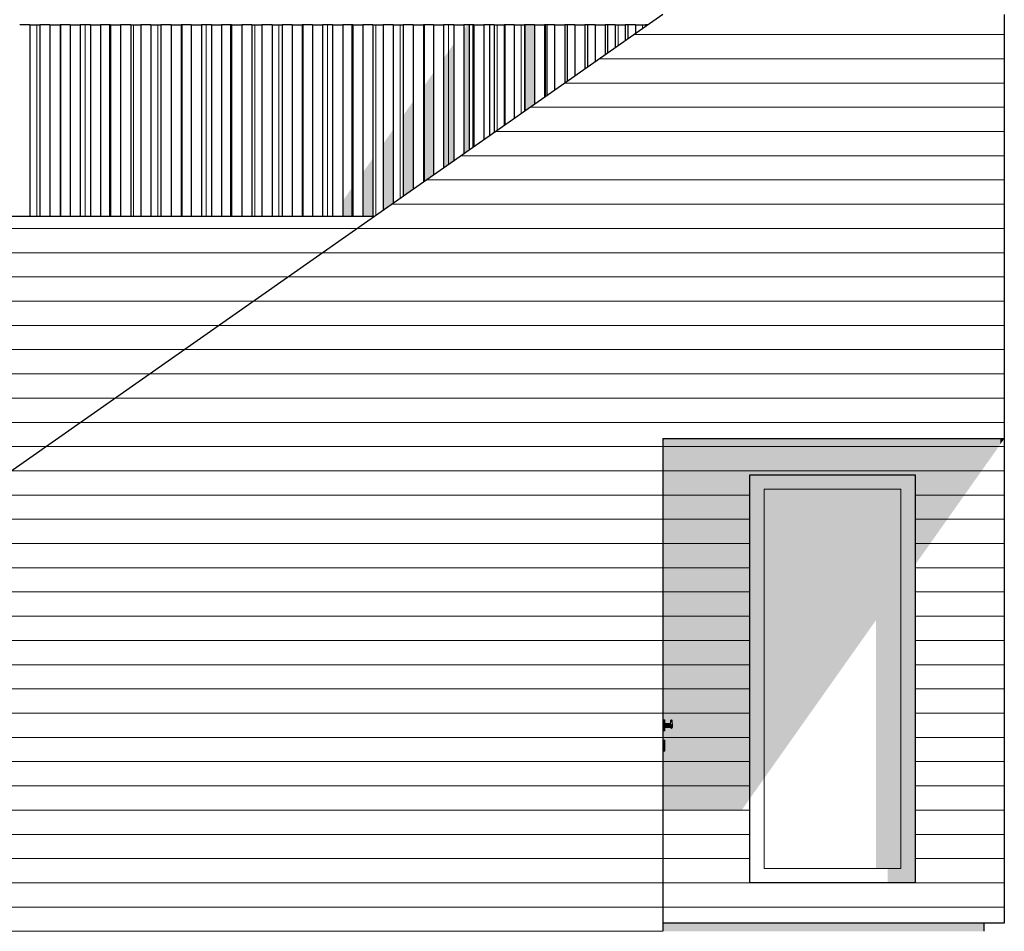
# Model space of a CAD drawing. Header units: millimetres. Extents: x 136614 to 187988, y 72497 to 86342.
# Tile 11 of 12: x 178402 to 183280, y 77660 to 82175. Entities that reach past the tile are written whole.
import ezdxf

# ---------------------------------------------------------------- set-up
doc = ezdxf.new("R2010")
doc.units = ezdxf.units.MM
doc.header["$LTSCALE"] = 0.5
doc.header["$MEASUREMENT"] = 0
doc.linetypes.add('PLINE', pattern=[0])
for name, color, linetype in [('23-- Yttervegger(Nye konstruksjoner)', 7, 'Continuous'), ('231- Bærende yttervegger(Nye konstruksjoner)', 7, 'Continuous'), ('244- Vinduer_ dører_ foldevegger(Nye konstruksjoner)', 7, 'Continuous'), ('252- Gulv på grunn_ bunnplate(Nye konstruksjoner)', 7, 'Continuous')]:
    doc.layers.add(name, color=color, linetype=linetype)
doc.layers.add('234- Vinduer_ dører_ porter(Nye konstruksjoner)', color=7, linetype='Continuous', lineweight=0)
doc.layers.add('235- Utvendig kledning og overflate(Nye konstruksjoner)', color=7, linetype='Continuous', lineweight=0)

# ---------------------------------------------------------------- blocks, each defined once
blk = doc.blocks.new('*X19')
at = {"layer": '235- Utvendig kledning og overflate(Nye konstruksjoner)', "linetype": 'PLINE'}
for p, q in [((178606.3, 82150), (178606.3, 81200)), ((178606.3, 81200), (178606.3, 82150))]:
    blk.add_line(p, q, dxfattribs=at)
blk = doc.blocks.new('*X20')
at = {"layer": '235- Utvendig kledning og overflate(Nye konstruksjoner)', "linetype": 'PLINE'}
for p, q in [((178726.3, 82150), (178726.3, 81200)), ((178726.3, 81200), (178726.3, 82150))]:
    blk.add_line(p, q, dxfattribs=at)
blk = doc.blocks.new('*X21')
at = {"layer": '235- Utvendig kledning og overflate(Nye konstruksjoner)', "linetype": 'PLINE'}
for p, q in [((178846.3, 82150), (178846.3, 81200)), ((178846.3, 81200), (178846.3, 82150))]:
    blk.add_line(p, q, dxfattribs=at)
blk = doc.blocks.new('*X25')
at = {"layer": '235- Utvendig kledning og overflate(Nye konstruksjoner)', "linetype": 'PLINE'}
for p, q in [((179206.4, 82150), (179206.4, 81200)), ((179206.4, 81200), (179206.4, 82150))]:
    blk.add_line(p, q, dxfattribs=at)
blk = doc.blocks.new('*X26')
at = {"layer": '235- Utvendig kledning og overflate(Nye konstruksjoner)', "linetype": 'PLINE'}
for p, q in [((179326.5, 82150), (179326.5, 81200)), ((179326.5, 81200), (179326.5, 82150))]:
    blk.add_line(p, q, dxfattribs=at)
blk = doc.blocks.new('*X27')
at = {"layer": '235- Utvendig kledning og overflate(Nye konstruksjoner)', "linetype": 'PLINE'}
for p, q in [((179446.5, 82150), (179446.5, 81200)), ((179446.5, 81200), (179446.5, 82150))]:
    blk.add_line(p, q, dxfattribs=at)
blk = doc.blocks.new('*X31')
at = {"layer": '235- Utvendig kledning og overflate(Nye konstruksjoner)', "linetype": 'PLINE'}
for p, q in [((179806.6, 82150), (179806.6, 81200)), ((179806.6, 81200), (179806.6, 82150))]:
    blk.add_line(p, q, dxfattribs=at)
blk = doc.blocks.new('*X32')
at = {"layer": '235- Utvendig kledning og overflate(Nye konstruksjoner)', "linetype": 'PLINE'}
for p, q in [((179926.6, 82150), (179926.6, 81200)), ((179926.6, 81200), (179926.6, 82150))]:
    blk.add_line(p, q, dxfattribs=at)
blk = doc.blocks.new('*X33')
at = {"layer": '235- Utvendig kledning og overflate(Nye konstruksjoner)', "linetype": 'PLINE'}
for p, q in [((180046.6, 82150), (180046.6, 81200)), ((180046.6, 81200), (180046.6, 82150))]:
    blk.add_line(p, q, dxfattribs=at)
blk = doc.blocks.new('*X37')
at = {"layer": '235- Utvendig kledning og overflate(Nye konstruksjoner)', "linetype": 'PLINE'}
for p, q in [((180406.7, 82150), (180406.7, 81373.1)), ((180406.7, 81373.1), (180406.7, 82150))]:
    blk.add_line(p, q, dxfattribs=at)
blk = doc.blocks.new('*X38')
at = {"layer": '235- Utvendig kledning og overflate(Nye konstruksjoner)', "linetype": 'PLINE'}
for p, q in [((180526.8, 82150), (180526.8, 81457.2)), ((180526.8, 81457.2), (180526.8, 82150))]:
    blk.add_line(p, q, dxfattribs=at)
blk = doc.blocks.new('*X74')
at = {"layer": '235- Utvendig kledning og overflate(Nye konstruksjoner)', "linetype": 'PLINE'}
for p, q in [((183260.7, 80060.7), (183279.7, 80060.7)), ((183279.7, 80060.7), (183260.7, 80060.7)), ((183260.7, 79940.7), (183279.7, 79940.7)), ((183279.7, 79940.7), (183260.7, 79940.7)), ((183260.7, 79820.7), (183279.7, 79820.7)), ((183279.7, 79820.7), (183260.7, 79820.7)), ((183260.7, 79700.6), (183279.7, 79700.6)), ((183279.7, 79700.6), (183260.7, 79700.6)), ((183260.7, 79580.6), (183279.7, 79580.6)), ((183279.7, 79580.6), (183260.7, 79580.6)), ((183260.7, 79460.6), (183279.7, 79460.6)), ((183279.7, 79460.6), (183260.7, 79460.6)), ((183260.7, 79340.6), (183279.7, 79340.6)), ((183279.7, 79340.6), (183260.7, 79340.6)), ((183260.7, 79220.5), (183279.7, 79220.5)), ((183279.7, 79220.5), (183260.7, 79220.5)), ((183260.7, 79100.5), (183279.7, 79100.5)), ((183279.7, 79100.5), (183260.7, 79100.5)), ((183260.7, 78980.5), (183279.7, 78980.5)), ((183279.7, 78980.5), (183260.7, 78980.5)), ((183260.7, 78860.4), (183279.7, 78860.4)), ((183279.7, 78860.4), (183260.7, 78860.4)), ((183260.7, 78740.4), (183279.7, 78740.4)), ((183279.7, 78740.4), (183260.7, 78740.4)), ((183260.7, 78620.4), (183279.7, 78620.4)), ((183279.7, 78620.4), (183260.7, 78620.4)), ((183260.7, 78500.3), (183279.7, 78500.3)), ((183279.7, 78500.3), (183260.7, 78500.3)), ((183260.7, 78380.3), (183279.7, 78380.3)), ((183279.7, 78380.3), (183260.7, 78380.3)), ((183260.7, 78260.3), (183279.7, 78260.3)), ((183279.7, 78260.3), (183260.7, 78260.3)), ((183260.7, 78140.2), (183279.7, 78140.2)), ((183279.7, 78140.2), (183260.7, 78140.2)), ((183260.7, 78020.2), (183279.7, 78020.2)), ((183279.7, 78020.2), (183260.7, 78020.2)), ((183260.7, 77900.2), (183279.7, 77900.2)), ((183279.7, 77900.2), (183260.7, 77900.2)), ((183260.7, 77780.1), (183279.7, 77780.1)), ((183279.7, 77780.1), (183260.7, 77780.1))]:
    blk.add_line(p, q, dxfattribs=at)
blk = doc.blocks.new('*X79')
at = {"layer": '235- Utvendig kledning og overflate(Nye konstruksjoner)', "linetype": 'PLINE'}
for p, q in [((175997.3, 81141), (179997.3, 81141)), ((180000, 81141), (176000, 81141)), ((179997.3, 81141), (180075.3, 81141)), ((180075.3, 81141), (180000, 81141)), ((175997.3, 81021), (179903.9, 81021)), ((179903.9, 81021), (176000, 81021)), ((175997.3, 80901), (179732.4, 80901)), ((179732.4, 80901), (176000, 80901)), ((175997.3, 80780.9), (179561, 80780.9)), ((179561, 80780.9), (176000, 80780.9)), ((175997.3, 80660.9), (179389.6, 80660.9)), ((179389.6, 80660.9), (176000, 80660.9)), ((175997.3, 80540.9), (179218.2, 80540.9)), ((179218.2, 80540.9), (176000, 80540.9)), ((175997.3, 80420.8), (179046.8, 80420.8)), ((179046.8, 80420.8), (176000, 80420.8)), ((175997.3, 80300.8), (178875.3, 80300.8)), ((178875.3, 80300.8), (176000, 80300.8)), ((175997.3, 80180.8), (178703.9, 80180.8)), ((178703.9, 80180.8), (176000, 80180.8)), ((175997.3, 80060.7), (178532.5, 80060.7)), ((178532.5, 80060.7), (176000, 80060.7))]:
    blk.add_line(p, q, dxfattribs=at)
blk = doc.blocks.new('*X80')
at = {"layer": '235- Utvendig kledning og overflate(Nye konstruksjoner)', "linetype": 'PLINE'}
for p, q in [((181587.7, 80060.7), (183260.7, 80060.7)), ((183260.7, 80060.7), (181587.7, 80060.7)), ((181587.7, 79940.7), (183260.7, 79940.7)), ((183260.7, 79940.7), (181587.7, 79940.7)), ((181587.7, 79820.7), (182018.7, 79820.7)), ((182018.7, 79820.7), (181587.7, 79820.7)), ((182838.7, 79820.7), (183260.7, 79820.7)), ((183260.7, 79820.7), (182838.7, 79820.7)), ((181587.7, 79700.6), (182018.7, 79700.6)), ((182018.7, 79700.6), (181587.7, 79700.6)), ((182838.7, 79700.6), (183260.7, 79700.6)), ((183260.7, 79700.6), (182838.7, 79700.6)), ((181587.7, 79580.6), (182018.7, 79580.6)), ((182018.7, 79580.6), (181587.7, 79580.6)), ((182838.7, 79580.6), (183260.7, 79580.6)), ((183260.7, 79580.6), (182838.7, 79580.6)), ((181587.7, 79460.6), (182018.7, 79460.6)), ((182018.7, 79460.6), (181587.7, 79460.6)), ((182838.7, 79460.6), (183260.7, 79460.6)), ((183260.7, 79460.6), (182838.7, 79460.6)), ((181587.7, 79340.6), (182018.7, 79340.6)), ((182018.7, 79340.6), (181587.7, 79340.6)), ((182838.7, 79340.6), (183260.7, 79340.6)), ((183260.7, 79340.6), (182838.7, 79340.6)), ((181587.7, 79220.5), (182018.7, 79220.5)), ((182018.7, 79220.5), (181587.7, 79220.5)), ((182838.7, 79220.5), (183260.7, 79220.5)), ((183260.7, 79220.5), (182838.7, 79220.5)), ((181587.7, 79100.5), (182018.7, 79100.5)), ((182018.7, 79100.5), (181587.7, 79100.5)), ((182838.7, 79100.5), (183260.7, 79100.5)), ((183260.7, 79100.5), (182838.7, 79100.5)), ((181587.7, 78980.5), (182018.7, 78980.5)), ((182018.7, 78980.5), (181587.7, 78980.5)), ((182838.7, 78980.5), (183260.7, 78980.5)), ((183260.7, 78980.5), (182838.7, 78980.5)), ((181587.7, 78860.4), (182018.7, 78860.4)), ((182018.7, 78860.4), (181587.7, 78860.4)), ((182838.7, 78860.4), (183260.7, 78860.4)), ((183260.7, 78860.4), (182838.7, 78860.4)), ((181587.7, 78740.4), (182018.7, 78740.4)), ((182018.7, 78740.4), (181587.7, 78740.4)), ((182838.7, 78740.4), (183260.7, 78740.4)), ((183260.7, 78740.4), (182838.7, 78740.4)), ((181587.7, 78620.4), (182018.7, 78620.4)), ((182018.7, 78620.4), (181587.7, 78620.4)), ((182838.7, 78620.4), (183260.7, 78620.4)), ((183260.7, 78620.4), (182838.7, 78620.4)), ((181587.7, 78500.3), (182018.7, 78500.3)), ((182018.7, 78500.3), (181587.7, 78500.3)), ((182838.7, 78500.3), (183260.7, 78500.3)), ((183260.7, 78500.3), (182838.7, 78500.3)), ((181587.7, 78380.3), (182018.7, 78380.3)), ((182018.7, 78380.3), (181587.7, 78380.3)), ((182838.7, 78380.3), (183260.7, 78380.3)), ((183260.7, 78380.3), (182838.7, 78380.3)), ((181587.7, 78260.3), (182018.7, 78260.3)), ((182018.7, 78260.3), (181587.7, 78260.3)), ((182838.7, 78260.3), (183260.7, 78260.3)), ((183260.7, 78260.3), (182838.7, 78260.3)), ((181587.7, 78140.2), (182018.7, 78140.2)), ((182018.7, 78140.2), (181587.7, 78140.2)), ((182838.7, 78140.2), (183260.7, 78140.2)), ((183260.7, 78140.2), (182838.7, 78140.2)), ((181587.7, 78020.2), (182018.7, 78020.2)), ((182018.7, 78020.2), (181587.7, 78020.2)), ((182838.7, 78020.2), (183260.7, 78020.2)), ((183260.7, 78020.2), (182838.7, 78020.2)), ((181587.7, 77900.2), (182018.7, 77900.2)), ((182018.7, 77900.2), (181587.7, 77900.2)), ((182838.7, 77900.2), (183260.7, 77900.2)), ((183260.7, 77900.2), (182838.7, 77900.2)), ((181587.7, 77780.1), (183260.7, 77780.1)), ((183260.7, 77780.1), (181587.7, 77780.1))]:
    blk.add_line(p, q, dxfattribs=at)
blk = doc.blocks.new('*X119')
at = {"layer": '235- Utvendig kledning og overflate(Nye konstruksjoner)', "linetype": 'PLINE'}
for p, q in [((179086.4, 82150), (179086.4, 81200)), ((179086.4, 81200), (179086.4, 82150))]:
    blk.add_line(p, q, dxfattribs=at)
blk = doc.blocks.new('*X120')
at = {"layer": '235- Utvendig kledning og overflate(Nye konstruksjoner)', "linetype": 'PLINE'}
for p, q in [((178966.4, 82150), (178966.4, 81200)), ((178966.4, 81200), (178966.4, 82150))]:
    blk.add_line(p, q, dxfattribs=at)
blk = doc.blocks.new('*X125')
at = {"layer": '235- Utvendig kledning og overflate(Nye konstruksjoner)', "linetype": 'PLINE'}
for p, q in [((178486.2, 82150), (178486.2, 81200)), ((178486.2, 81200), (178486.2, 82150))]:
    blk.add_line(p, q, dxfattribs=at)
blk = doc.blocks.new('*X127')
at = {"layer": '235- Utvendig kledning og overflate(Nye konstruksjoner)', "linetype": 'PLINE'}
for p, q in [((179686.5, 82150), (179686.5, 81200)), ((179686.5, 81200), (179686.5, 82150))]:
    blk.add_line(p, q, dxfattribs=at)
blk = doc.blocks.new('*X128')
at = {"layer": '235- Utvendig kledning og overflate(Nye konstruksjoner)', "linetype": 'PLINE'}
for p, q in [((179566.5, 82150), (179566.5, 81200)), ((179566.5, 81200), (179566.5, 82150))]:
    blk.add_line(p, q, dxfattribs=at)
blk = doc.blocks.new('*X133')
at = {"layer": '235- Utvendig kledning og overflate(Nye konstruksjoner)', "linetype": 'PLINE'}
for p, q in [((180286.7, 82150), (180286.7, 81289.1)), ((180286.7, 81289.1), (180286.7, 82150))]:
    blk.add_line(p, q, dxfattribs=at)
blk = doc.blocks.new('*X134')
at = {"layer": '235- Utvendig kledning og overflate(Nye konstruksjoner)', "linetype": 'PLINE'}
for p, q in [((180166.7, 82150), (180166.7, 81205)), ((180166.7, 81205), (180166.7, 82150))]:
    blk.add_line(p, q, dxfattribs=at)
blk = doc.blocks.new('*X138')
at = {"layer": '235- Utvendig kledning og overflate(Nye konstruksjoner)', "linetype": 'PLINE'}
for p, q in [((180646.8, 82150), (180646.8, 81541.2)), ((180646.8, 81541.2), (180646.8, 82150))]:
    blk.add_line(p, q, dxfattribs=at)
blk = doc.blocks.new('*X141')
at = {"layer": '235- Utvendig kledning og overflate(Nye konstruksjoner)', "linetype": 'PLINE'}
for p, q in [((183279.7, 82101.3), (181587.7, 82101.3)), ((181587.7, 82101.3), (183279.7, 82101.3)), ((183279.7, 81981.2), (181587.7, 81981.2)), ((181587.7, 81981.2), (183279.7, 81981.2)), ((183279.7, 81861.2), (181587.7, 81861.2)), ((181587.7, 81861.2), (183279.7, 81861.2)), ((183279.7, 81741.2), (181587.7, 81741.2)), ((181587.7, 81741.2), (183279.7, 81741.2)), ((183279.7, 81621.1), (181587.7, 81621.1)), ((181587.7, 81621.1), (183279.7, 81621.1)), ((183279.7, 81501.1), (181587.7, 81501.1)), ((181587.7, 81501.1), (183279.7, 81501.1)), ((183279.7, 81381.1), (181587.7, 81381.1)), ((181587.7, 81381.1), (183279.7, 81381.1)), ((183279.7, 81261.1), (181587.7, 81261.1)), ((181587.7, 81261.1), (183279.7, 81261.1)), ((183279.7, 81141), (181587.7, 81141)), ((181587.7, 81141), (183279.7, 81141)), ((183279.7, 81021), (181587.7, 81021)), ((181587.7, 81021), (183279.7, 81021)), ((183279.7, 80901), (181587.7, 80901)), ((181587.7, 80901), (183279.7, 80901)), ((183279.7, 80780.9), (181587.7, 80780.9)), ((181587.7, 80780.9), (183279.7, 80780.9)), ((183279.7, 80660.9), (181587.7, 80660.9)), ((181587.7, 80660.9), (183279.7, 80660.9)), ((183279.7, 80540.9), (181587.7, 80540.9)), ((181587.7, 80540.9), (183279.7, 80540.9)), ((183279.7, 80420.8), (181587.7, 80420.8)), ((181587.7, 80420.8), (183279.7, 80420.8)), ((183279.7, 80300.8), (181587.7, 80300.8)), ((181587.7, 80300.8), (183279.7, 80300.8)), ((183279.7, 80180.8), (181587.7, 80180.8)), ((181587.7, 80180.8), (183279.7, 80180.8))]:
    blk.add_line(p, q, dxfattribs=at)
blk = doc.blocks.new('*X142')
at = {"layer": '235- Utvendig kledning og overflate(Nye konstruksjoner)', "linetype": 'PLINE'}
for p, q in [((181587.7, 81141), (180075.3, 81141)), ((180075.3, 81141), (181587.7, 81141)), ((180002.7, 81021), (179903.9, 81021)), ((179903.9, 81021), (180000, 81021)), ((180000, 81021), (181587.7, 81021)), ((181587.7, 81021), (180002.7, 81021)), ((180002.7, 80901), (179732.4, 80901)), ((179732.4, 80901), (180000, 80901)), ((180000, 80901), (181587.7, 80901)), ((181587.7, 80901), (180002.7, 80901)), ((180002.7, 80780.9), (179561, 80780.9)), ((179561, 80780.9), (180000, 80780.9)), ((180000, 80780.9), (181587.7, 80780.9)), ((181587.7, 80780.9), (180002.7, 80780.9)), ((180002.7, 80660.9), (179389.6, 80660.9)), ((179389.6, 80660.9), (180000, 80660.9)), ((180000, 80660.9), (181587.7, 80660.9)), ((181587.7, 80660.9), (180002.7, 80660.9)), ((180002.7, 80540.9), (179218.2, 80540.9)), ((179218.2, 80540.9), (180000, 80540.9)), ((180000, 80540.9), (181587.7, 80540.9)), ((181587.7, 80540.9), (180002.7, 80540.9)), ((180002.7, 80420.8), (179046.8, 80420.8)), ((179046.8, 80420.8), (180000, 80420.8)), ((180000, 80420.8), (181587.7, 80420.8)), ((181587.7, 80420.8), (180002.7, 80420.8)), ((180002.7, 80300.8), (178875.3, 80300.8)), ((178875.3, 80300.8), (180000, 80300.8)), ((180000, 80300.8), (181587.7, 80300.8)), ((181587.7, 80300.8), (180002.7, 80300.8)), ((180002.7, 80180.8), (178703.9, 80180.8)), ((178703.9, 80180.8), (180000, 80180.8)), ((180000, 80180.8), (181587.7, 80180.8)), ((181587.7, 80180.8), (180002.7, 80180.8)), ((180002.7, 80060.7), (178532.5, 80060.7)), ((178532.5, 80060.7), (180000, 80060.7)), ((180000, 80060.7), (181587.7, 80060.7)), ((181587.7, 80060.7), (180002.7, 80060.7)), ((180002.7, 79940.7), (178361.1, 79940.7)), ((178361.1, 79940.7), (180000, 79940.7)), ((180000, 79940.7), (181587.7, 79940.7)), ((181587.7, 79940.7), (180002.7, 79940.7)), ((180002.7, 79820.7), (178189.6, 79820.7)), ((178189.6, 79820.7), (180000, 79820.7)), ((180000, 79820.7), (181587.7, 79820.7)), ((181587.7, 79820.7), (180002.7, 79820.7)), ((180002.7, 79700.6), (178018.2, 79700.6)), ((178018.2, 79700.6), (180000, 79700.6)), ((180000, 79700.6), (181587.7, 79700.6)), ((181587.7, 79700.6), (180002.7, 79700.6)), ((180002.7, 79580.6), (177846.8, 79580.6)), ((177846.8, 79580.6), (180000, 79580.6)), ((180000, 79580.6), (181587.7, 79580.6)), ((181587.7, 79580.6), (180002.7, 79580.6)), ((180002.7, 79460.6), (177675.4, 79460.6)), ((177675.4, 79460.6), (180000, 79460.6)), ((180000, 79460.6), (181587.7, 79460.6)), ((181587.7, 79460.6), (180002.7, 79460.6)), ((180002.7, 79340.6), (177504, 79340.6)), ((177504, 79340.6), (180000, 79340.6)), ((180000, 79340.6), (181587.7, 79340.6)), ((181587.7, 79340.6), (180002.7, 79340.6)), ((180002.7, 79220.5), (177332.5, 79220.5)), ((177332.5, 79220.5), (180000, 79220.5)), ((180000, 79220.5), (181587.7, 79220.5)), ((181587.7, 79220.5), (180002.7, 79220.5)), ((180002.7, 79100.5), (177161.1, 79100.5)), ((177161.1, 79100.5), (180000, 79100.5)), ((180000, 79100.5), (181587.7, 79100.5)), ((181587.7, 79100.5), (180002.7, 79100.5)), ((180002.7, 78980.5), (177027, 78980.5)), ((177027, 78980.5), (180000, 78980.5)), ((180000, 78980.5), (181587.7, 78980.5)), ((181587.7, 78980.5), (180002.7, 78980.5)), ((180002.7, 78860.4), (177027, 78860.4)), ((177027, 78860.4), (180000, 78860.4)), ((180000, 78860.4), (181587.7, 78860.4)), ((181587.7, 78860.4), (180002.7, 78860.4)), ((180002.7, 78740.4), (177027, 78740.4)), ((177027, 78740.4), (180000, 78740.4)), ((180000, 78740.4), (181587.7, 78740.4)), ((181587.7, 78740.4), (180002.7, 78740.4)), ((180002.7, 78620.4), (177027, 78620.4)), ((177027, 78620.4), (180000, 78620.4)), ((180000, 78620.4), (181587.7, 78620.4)), ((181587.7, 78620.4), (180002.7, 78620.4)), ((180002.7, 78500.3), (177027, 78500.3)), ((177027, 78500.3), (180000, 78500.3)), ((180000, 78500.3), (181587.7, 78500.3)), ((181587.7, 78500.3), (180002.7, 78500.3)), ((180002.7, 78380.3), (177027, 78380.3)), ((177027, 78380.3), (180000, 78380.3)), ((180000, 78380.3), (181587.7, 78380.3)), ((181587.7, 78380.3), (180002.7, 78380.3)), ((180002.7, 78260.3), (177027, 78260.3)), ((177027, 78260.3), (180000, 78260.3)), ((180000, 78260.3), (181587.7, 78260.3)), ((181587.7, 78260.3), (180002.7, 78260.3)), ((180002.7, 78140.2), (177027, 78140.2)), ((177027, 78140.2), (180000, 78140.2)), ((180000, 78140.2), (181587.7, 78140.2)), ((181587.7, 78140.2), (180002.7, 78140.2)), ((180002.7, 78020.2), (177027, 78020.2)), ((177027, 78020.2), (180000, 78020.2)), ((180000, 78020.2), (181587.7, 78020.2)), ((181587.7, 78020.2), (180002.7, 78020.2)), ((180002.7, 77900.2), (177027, 77900.2)), ((177027, 77900.2), (180000, 77900.2)), ((180000, 77900.2), (181587.7, 77900.2)), ((181587.7, 77900.2), (180002.7, 77900.2)), ((180002.7, 77780.1), (177027, 77780.1)), ((177027, 77780.1), (180000, 77780.1)), ((180000, 77780.1), (181587.7, 77780.1)), ((181587.7, 77780.1), (180002.7, 77780.1)), ((180002.7, 77660.1), (177027, 77660.1)), ((177027, 77660.1), (180000, 77660.1)), ((180000, 77660.1), (181587.7, 77660.1)), ((181587.7, 77660.1), (180002.7, 77660.1))]:
    blk.add_line(p, q, dxfattribs=at)
blk = doc.blocks.new('*X143')
at = {"layer": '235- Utvendig kledning og overflate(Nye konstruksjoner)', "linetype": 'PLINE'}
for p, q in [((181587.7, 82101.3), (181446.7, 82101.3)), ((181446.7, 82101.3), (181587.7, 82101.3)), ((181587.7, 81981.2), (181275.2, 81981.2)), ((181275.2, 81981.2), (181587.7, 81981.2)), ((181587.7, 81861.2), (181103.8, 81861.2)), ((181103.8, 81861.2), (181587.7, 81861.2)), ((181587.7, 81741.2), (180932.4, 81741.2)), ((180932.4, 81741.2), (181587.7, 81741.2)), ((181587.7, 81621.1), (180761, 81621.1)), ((180761, 81621.1), (181587.7, 81621.1)), ((181587.7, 81501.1), (180589.6, 81501.1)), ((180589.6, 81501.1), (181587.7, 81501.1)), ((181587.7, 81381.1), (180418.1, 81381.1)), ((180418.1, 81381.1), (181587.7, 81381.1)), ((181587.7, 81261.1), (180246.7, 81261.1)), ((180246.7, 81261.1), (181587.7, 81261.1))]:
    blk.add_line(p, q, dxfattribs=at)
blk = doc.blocks.new('*X147')
at = {"layer": '235- Utvendig kledning og overflate(Nye konstruksjoner)', "linetype": 'PLINE'}
for p, q in [((180886.9, 82150), (180886.9, 81709.3)), ((180886.9, 81709.3), (180886.9, 82150))]:
    blk.add_line(p, q, dxfattribs=at)
blk = doc.blocks.new('*X148')
at = {"layer": '235- Utvendig kledning og overflate(Nye konstruksjoner)', "linetype": 'PLINE'}
for p, q in [((180766.8, 82150), (180766.8, 81625.2)), ((180766.8, 81625.2), (180766.8, 82150))]:
    blk.add_line(p, q, dxfattribs=at)
blk = doc.blocks.new('*X151')
at = {"layer": '235- Utvendig kledning og overflate(Nye konstruksjoner)', "linetype": 'PLINE'}
for p, q in [((181487, 82150), (181487, 82129.5)), ((181487, 82129.5), (181487, 82150))]:
    blk.add_line(p, q, dxfattribs=at)
blk = doc.blocks.new('*X152')
at = {"layer": '235- Utvendig kledning og overflate(Nye konstruksjoner)', "linetype": 'PLINE'}
for p, q in [((181367, 82150), (181367, 82045.5)), ((181367, 82045.5), (181367, 82150))]:
    blk.add_line(p, q, dxfattribs=at)
blk = doc.blocks.new('*X154')
at = {"layer": '235- Utvendig kledning og overflate(Nye konstruksjoner)', "linetype": 'PLINE'}
for p, q in [((181006.9, 82150), (181006.9, 81793.3)), ((181006.9, 81793.3), (181006.9, 82150))]:
    blk.add_line(p, q, dxfattribs=at)

msp = doc.modelspace()

# ---------------------------------------------------------------- hatches: boundary and pattern name
at = {"layer": '23-- Yttervegger(Nye konstruksjoner)', "linetype": 'Continuous'}
for points in [[(180602, 81509.8), (180629.7, 81529.2), (180629.7, 82150), (180619.3, 82150), (180602, 82125.5)], [(180906.7, 82150), (180906.7, 81723.2), (180952, 81754.9), (180952, 82150)], [(180502, 81439.8), (180552, 81474.8), (180552, 82054.8), (180502, 81984.1)], [(180402, 81369.8), (180452, 81404.8), (180452, 81913.4), (180402, 81842.6)], [(180302, 81299.8), (180352, 81334.8), (180352, 81771.9), (180302, 81701.2)], [(180202, 81229.7), (180252, 81264.7), (180252, 81630.5), (180202, 81559.8)], [(180102, 81200), (180152, 81200), (180152, 81489.1), (180102, 81418.4)], [(180002, 81200), (180052, 81200), (180052, 81347.7), (180002, 81277)], [(179947.6, 81200), (179952, 81200), (179952, 81206.2)], [(183260.7, 80100), (181587.7, 80100), (181587.7, 78707), (181597.7, 78707), (181597.7, 78690), (181626.5, 78690), (181626.5, 78688.7), (181626.6, 78688.7), (181626.6, 78703.3), (181627.7, 78705.9), (181630.4, 78707), (181633.1, 78705.9), (181634.1, 78703.3), (181634.1, 78688.7), (181634.3, 78688.7), (181634.3, 78690), (181636.7, 78690), (181636.7, 78670), (181634.3, 78670), (181634.3, 78671.2), (181634.1, 78671.2), (181634.1, 78668.8), (181633.1, 78666), (181630.4, 78664.9), (181627.7, 78666), (181626.6, 78668.8), (181626.6, 78671.2), (181626.5, 78671.2), (181626.5, 78670), (181597.7, 78670), (181597.7, 78653), (181587.7, 78653), (181587.7, 78607), (181597.7, 78607), (181597.7, 78553), (181587.7, 78553), (181587.7, 78261.5), (181979.7, 78261.5), (182018.7, 78316.7), (182018.7, 79920), (182838.7, 79920), (182838.7, 79476.3), (183260.7, 80073.1)], [(183279.7, 80100), (183260.7, 80100), (183260.7, 80073.1)]]:
    msp.add_hatch(color=256, dxfattribs=at).paths.add_polyline_path(points)
at = {"layer": '244- Vinduer_ dører_ foldevegger(Nye konstruksjoner)', "linetype": 'Continuous'}
for points in [[(182767.7, 79849), (182838.7, 79849), (182838.7, 79920), (182018.7, 79920), (182018.7, 79849), (182089.7, 79849)], [(182089.7, 79849), (182018.7, 79849), (182018.7, 78316.7), (182089.7, 78417.1)], [(182767.7, 79849), (182089.7, 79849), (182089.7, 78417.1), (182644.7, 79202), (182644.7, 77971), (182767.7, 77971)], [(182767.7, 77971), (182838.7, 77971), (182838.7, 79849), (182767.7, 79849)], [(181587.8, 78707), (181587.7, 78707), (181587.7, 78703.4), (181587.8, 78703.4)], [(181587.7, 78693.5), (181587.8, 78693.5), (181587.8, 78703.4), (181587.7, 78703.4)], [(181587.8, 78693.5), (181587.7, 78693.5), (181587.7, 78680), (181587.8, 78680)], [(181587.8, 78680), (181587.7, 78680), (181587.7, 78666.5), (181587.8, 78666.5)], [(181597.6, 78707), (181587.8, 78707), (181587.8, 78703.4), (181597.6, 78703.4)], [(181587.8, 78703.4), (181587.8, 78693.5), (181597.6, 78693.5), (181597.6, 78703.4)], [(181597.6, 78693.5), (181587.8, 78693.5), (181587.8, 78680), (181597.6, 78680)], [(181597.6, 78680), (181587.8, 78680), (181587.8, 78666.5), (181597.6, 78666.5)], [(181597.7, 78707), (181597.6, 78707), (181597.6, 78703.4), (181597.7, 78703.4)], [(181597.6, 78703.4), (181597.6, 78693.5), (181597.7, 78693.5), (181597.7, 78703.4)], [(181597.7, 78693.5), (181597.6, 78693.5), (181597.6, 78680), (181597.7, 78680)], [(181597.7, 78680), (181597.6, 78680), (181597.6, 78666.5), (181597.7, 78666.5)], [(181626.4, 78690), (181597.7, 78690), (181597.7, 78688.1), (181626.4, 78688.1)], [(181626.4, 78688.1), (181597.7, 78688.1), (181597.7, 78683.1), (181626.4, 78683.1)], [(181597.7, 78683.1), (181597.7, 78680), (181597.7, 78676.9), (181626.4, 78676.9), (181626.4, 78683.1)], [(181626.5, 78690), (181626.4, 78690), (181626.4, 78688.1), (181626.5, 78688.1)], [(181626.5, 78688.1), (181626.4, 78688.1), (181626.4, 78683.1), (181626.5, 78683.1)], [(181626.5, 78683.1), (181626.4, 78683.1), (181626.4, 78676.9), (181626.5, 78676.9)], [(181626.6, 78688.7), (181626.5, 78688.7), (181626.5, 78687.1), (181626.6, 78687.1)], [(181626.6, 78687.1), (181626.5, 78687.1), (181626.5, 78682.7), (181626.6, 78682.7)], [(181626.6, 78682.7), (181626.5, 78682.7), (181626.5, 78677.3), (181626.6, 78677.3)], [(181626.6, 78677.3), (181626.5, 78677.3), (181626.5, 78672.9), (181626.6, 78672.9)], [(181626.6, 78702.1), (181627.7, 78704.5), (181627.7, 78705.9), (181626.6, 78703.3)], [(181626.6, 78698.9), (181627.7, 78700.2), (181627.7, 78704.5), (181626.6, 78702.1)], [(181626.6, 78694.5), (181627.7, 78694.5), (181627.7, 78700.2), (181626.6, 78698.9)], [(181626.6, 78690.1), (181627.7, 78688.8), (181627.7, 78694.5), (181626.6, 78694.5)], [(181626.6, 78686.9), (181627.7, 78684.5), (181627.7, 78688.8), (181626.6, 78690.1)], [(181626.6, 78688.7), (181626.6, 78687.1), (181626.6, 78687.1), (181626.6, 78688.7)], [(181626.6, 78687.1), (181626.6, 78682.7), (181626.6, 78682.7), (181626.6, 78686.9), (181626.6, 78687.1)], [(181626.6, 78685.8), (181627.7, 78683.1), (181627.7, 78684.5), (181626.6, 78686.9)], [(181626.6, 78685.8), (181626.6, 78679.3), (181627.7, 78677.5), (181627.7, 78683.1)], [(181626.6, 78682.7), (181626.6, 78682.7), (181626.6, 78677.3), (181626.6, 78677.3), (181626.6, 78679.3)], [(181626.6, 78673.8), (181627.7, 78672.3), (181627.7, 78677.5), (181626.6, 78679.3)], [(181626.6, 78677.3), (181626.6, 78672.9), (181626.6, 78672.9), (181626.6, 78673.8), (181626.6, 78677.3)], [(181627.7, 78704.5), (181630.4, 78705.4), (181630.4, 78707), (181627.7, 78705.9)], [(181627.7, 78700.2), (181630.4, 78700.8), (181630.4, 78705.4), (181627.7, 78704.5)], [(181627.7, 78694.5), (181630.4, 78694.5), (181630.4, 78700.8), (181627.7, 78700.2)], [(181630.4, 78694.5), (181627.7, 78694.5), (181627.7, 78691.8), (181630.4, 78694.4)], [(181627.7, 78684.5), (181630.4, 78683.6), (181630.4, 78688.2), (181627.7, 78688.8)], [(181627.7, 78683.1), (181630.4, 78682), (181630.4, 78683.6), (181627.7, 78684.5)], [(181627.7, 78683.1), (181627.7, 78677.5), (181630.4, 78676.7), (181630.4, 78682)], [(181627.7, 78672.3), (181630.4, 78671.7), (181630.4, 78676.7), (181627.7, 78677.5)], [(181630.4, 78705.4), (181633.1, 78704.5), (181633.1, 78705.9), (181630.4, 78707)], [(181630.4, 78700.8), (181633.1, 78700.2), (181633.1, 78704.5), (181630.4, 78705.4)], [(181630.4, 78694.5), (181633.1, 78694.5), (181633.1, 78700.2), (181630.4, 78700.8)], [(181633.1, 78694.5), (181630.4, 78694.5), (181630.4, 78694.4), (181633.1, 78691.8)], [(181630.4, 78682), (181633.1, 78683.1), (181633.1, 78684.5), (181630.4, 78683.6)], [(181633.1, 78683.1), (181630.4, 78682), (181630.4, 78676.7), (181633.1, 78677.5)], [(181630.4, 78671.7), (181633.1, 78672.3), (181633.1, 78677.5), (181630.4, 78676.7)], [(181633.1, 78704.5), (181634.1, 78702.1), (181634.1, 78703.3), (181633.1, 78705.9)], [(181633.1, 78700.2), (181634.1, 78698.9), (181634.1, 78702.1), (181633.1, 78704.5)], [(181633.1, 78694.5), (181634.1, 78694.5), (181634.1, 78698.9), (181633.1, 78700.2)], [(181634.1, 78694.5), (181633.1, 78694.5), (181633.1, 78691.8), (181633.5, 78689.3), (181634.1, 78690.1)], [(181634.1, 78690.1), (181633.5, 78689.3), (181633.1, 78684.6), (181634.1, 78686.9)], [(181633.1, 78684.6), (181633.1, 78684.5), (181633.1, 78683.1), (181634.1, 78685.8), (181634.1, 78686.9)], [(181633.1, 78683.1), (181633.1, 78677.5), (181634.1, 78679.3), (181634.1, 78685.8)], [(181633.1, 78672.3), (181634.1, 78673.8), (181634.1, 78679.3), (181633.1, 78677.5)], [(181634.2, 78688.7), (181634.1, 78688.7), (181634.1, 78687.1), (181634.2, 78687.1)], [(181634.1, 78687.1), (181634.1, 78683.7), (181634.1, 78682.7), (181634.2, 78682.7), (181634.2, 78687.1)], [(181634.1, 78679.3), (181634.1, 78677.3), (181634.2, 78677.3), (181634.2, 78682.7), (181634.1, 78682.7)], [(181634.1, 78673.8), (181634.1, 78672.9), (181634.2, 78672.9), (181634.2, 78677.3), (181634.1, 78677.3)], [(181634.3, 78688.7), (181634.2, 78688.7), (181634.2, 78687.1), (181634.3, 78687.1)], [(181634.3, 78687.1), (181634.2, 78687.1), (181634.2, 78682.7), (181634.3, 78682.7)], [(181634.3, 78682.7), (181634.2, 78682.7), (181634.2, 78677.3), (181634.3, 78677.3)], [(181634.3, 78677.3), (181634.2, 78677.3), (181634.2, 78672.9), (181634.3, 78672.9)], [(181634.4, 78690), (181634.3, 78690), (181634.3, 78688.1), (181634.4, 78688.1)], [(181634.4, 78688.1), (181634.3, 78688.1), (181634.3, 78683.1), (181634.4, 78683.1)], [(181634.4, 78683.1), (181634.3, 78683.1), (181634.3, 78676.9), (181634.4, 78676.9)], [(181636.6, 78690), (181634.4, 78690), (181634.4, 78688.1), (181636.6, 78688.1)], [(181636.6, 78688.1), (181634.4, 78688.1), (181634.4, 78683.1), (181636.6, 78683.1)], [(181636.6, 78683.1), (181634.4, 78683.1), (181634.4, 78676.9), (181636.6, 78676.9)], [(181636.7, 78690), (181636.6, 78690), (181636.6, 78688.1), (181636.7, 78688.1)], [(181636.7, 78688.1), (181636.6, 78688.1), (181636.6, 78683.1), (181636.7, 78683.1)], [(181636.7, 78683.1), (181636.6, 78683.1), (181636.6, 78676.9), (181636.7, 78676.9)], [(181587.7, 78656.6), (181587.8, 78656.6), (181587.8, 78666.5), (181587.7, 78666.5)], [(181587.8, 78656.6), (181587.7, 78656.6), (181587.7, 78653), (181587.8, 78653)], [(181587.8, 78666.5), (181587.8, 78656.6), (181597.6, 78656.6), (181597.6, 78666.5)], [(181597.6, 78656.6), (181587.8, 78656.6), (181587.8, 78653), (181597.6, 78653)], [(181597.6, 78656.6), (181597.7, 78656.6), (181597.7, 78666.5), (181597.6, 78666.5)], [(181597.7, 78656.6), (181597.6, 78656.6), (181597.6, 78653), (181597.7, 78653)], [(181626.4, 78676.9), (181597.7, 78676.9), (181597.7, 78671.9), (181626.4, 78671.9)], [(181626.4, 78671.9), (181597.7, 78671.9), (181597.7, 78670), (181626.4, 78670)], [(181626.5, 78676.9), (181626.4, 78676.9), (181626.4, 78671.9), (181626.5, 78671.9)], [(181626.5, 78671.9), (181626.4, 78671.9), (181626.4, 78670), (181626.5, 78670)], [(181626.6, 78672.9), (181626.5, 78672.9), (181626.5, 78671.2), (181626.6, 78671.2)], [(181626.6, 78670), (181627.7, 78667.6), (181627.7, 78672.3), (181626.6, 78673.8)], [(181626.6, 78672.9), (181626.6, 78671.2), (181626.6, 78671.2), (181626.6, 78672.9)], [(181626.6, 78668.8), (181627.7, 78666), (181627.7, 78667.6), (181626.6, 78670)], [(181627.7, 78667.6), (181630.4, 78666.5), (181630.4, 78671.7), (181627.7, 78672.3)], [(181627.7, 78666), (181630.4, 78664.9), (181630.4, 78666.5), (181627.7, 78667.6)], [(181630.4, 78666.5), (181633.1, 78667.6), (181633.1, 78672.3), (181630.4, 78671.7)], [(181630.4, 78664.9), (181633.1, 78666), (181633.1, 78667.6), (181630.4, 78666.5)], [(181633.1, 78667.6), (181634.1, 78670), (181634.1, 78673.8), (181633.1, 78672.3)], [(181633.1, 78666), (181634.1, 78668.8), (181634.1, 78670), (181633.1, 78667.6)], [(181634.2, 78672.9), (181634.1, 78672.9), (181634.1, 78671.2), (181634.2, 78671.2)], [(181634.3, 78672.9), (181634.2, 78672.9), (181634.2, 78671.2), (181634.3, 78671.2)], [(181634.4, 78676.9), (181634.3, 78676.9), (181634.3, 78671.9), (181634.4, 78671.9)], [(181634.4, 78671.9), (181634.3, 78671.9), (181634.3, 78670), (181634.4, 78670)], [(181636.6, 78676.9), (181634.4, 78676.9), (181634.4, 78671.9), (181636.6, 78671.9)], [(181636.6, 78671.9), (181634.4, 78671.9), (181634.4, 78670), (181636.6, 78670)], [(181636.7, 78676.9), (181636.6, 78676.9), (181636.6, 78671.9), (181636.7, 78671.9)], [(181636.7, 78671.9), (181636.6, 78671.9), (181636.6, 78670), (181636.7, 78670)], [(181587.7, 78603.4), (181587.8, 78603.4), (181587.8, 78607), (181587.7, 78607)], [(181587.8, 78603.4), (181587.7, 78603.4), (181587.7, 78593.5), (181587.8, 78593.5)], [(181587.7, 78580), (181587.8, 78580), (181587.8, 78593.5), (181587.7, 78593.5)], [(181587.7, 78566.5), (181587.8, 78566.5), (181587.8, 78580), (181587.7, 78580)], [(181587.8, 78603.4), (181597.6, 78603.4), (181597.6, 78607), (181587.8, 78607)], [(181597.6, 78603.4), (181587.8, 78603.4), (181587.8, 78593.5), (181597.6, 78593.5)], [(181587.8, 78580), (181597.6, 78580), (181597.6, 78593.5), (181587.8, 78593.5)], [(181587.8, 78566.5), (181597.6, 78566.5), (181597.6, 78580), (181587.8, 78580)], [(181597.6, 78603.4), (181597.7, 78603.4), (181597.7, 78607), (181597.6, 78607)], [(181597.7, 78603.4), (181597.6, 78603.4), (181597.6, 78593.5), (181597.7, 78593.5)], [(181597.6, 78580), (181597.7, 78580), (181597.7, 78593.5), (181597.6, 78593.5)], [(181597.6, 78566.5), (181597.7, 78566.5), (181597.7, 78580), (181597.6, 78580)], [(181587.7, 78566.5), (181587.7, 78556.6), (181587.8, 78556.6), (181587.8, 78566.5)], [(181587.7, 78553), (181587.8, 78553), (181587.8, 78556.6), (181587.7, 78556.6)], [(181597.6, 78566.5), (181587.8, 78566.5), (181587.8, 78556.6), (181597.6, 78556.6)], [(181587.8, 78553), (181597.6, 78553), (181597.6, 78556.6), (181587.8, 78556.6)], [(181597.6, 78566.5), (181597.6, 78556.6), (181597.7, 78556.6), (181597.7, 78566.5)], [(181597.6, 78553), (181597.7, 78553), (181597.7, 78556.6), (181597.6, 78556.6)], [(182838.7, 77971), (182701.7, 77971), (182701.7, 77900), (182838.7, 77900)]]:
    msp.add_hatch(color=256, dxfattribs=at).paths.add_polyline_path(points)
at = {"layer": '252- Gulv på grunn_ bunnplate(Nye konstruksjoner)', "linetype": 'Continuous'}
msp.add_hatch(color=256, dxfattribs=at).paths.add_polyline_path([(181587.7, 77660), (183179.7, 77660), (183179.7, 77700), (181587.7, 77700)])

# ---------------------------------------------------------------- linework, layer by layer
at = {"layer": '23-- Yttervegger(Nye konstruksjoner)', "linetype": 'PLINE'}
for p, q in [((181587.7, 82200), (180159.5, 81200)), ((183279.7, 82200), (183279.7, 80100)), ((180159.5, 81200), (177027, 81200)), ((180159.5, 81200), (177027, 79006.6)), ((181587.7, 80100), (183279.7, 80100)), ((181587.7, 80100), (181587.7, 77660)), ((183279.7, 80100), (183279.7, 77700)), ((183260.7, 77700), (181587.7, 77700)), ((183279.7, 77700), (183260.7, 77700))]:
    msp.add_line(p, q, dxfattribs=at)
at = {"layer": '231- Bærende yttervegger(Nye konstruksjoner)', "linetype": 'PLINE'}
for p, q in [((178452, 82150), (178402, 82150)), ((178452, 82150), (178452, 81200)), ((178452, 82150), (178502, 82150)), ((178552, 82150), (178502, 82150)), ((178502, 82150), (178502, 81200)), ((178552, 82150), (178552, 81200)), ((178552, 82150), (178602, 82150)), ((178652, 82150), (178602, 82150)), ((178602, 82150), (178602, 81200)), ((178652, 82150), (178652, 81200)), ((178652, 82150), (178702, 82150)), ((178752, 82150), (178702, 82150)), ((178702, 82150), (178702, 81200)), ((178752, 82150), (178752, 81200)), ((178752, 82150), (178802, 82150)), ((178852, 82150), (178802, 82150)), ((178802, 82150), (178802, 81200)), ((178852, 82150), (178852, 81200)), ((178852, 82150), (178902, 82150)), ((178952, 82150), (178902, 82150)), ((178902, 82150), (178902, 81200)), ((178952, 82150), (178952, 81200)), ((178952, 82150), (179002, 82150)), ((179052, 82150), (179002, 82150)), ((179002, 82150), (179002, 81200)), ((179052, 82150), (179052, 81200)), ((179052, 82150), (179102, 82150)), ((179152, 82150), (179102, 82150)), ((179102, 82150), (179102, 81200)), ((179152, 82150), (179152, 81200)), ((179152, 82150), (179202, 82150)), ((179252, 82150), (179202, 82150)), ((179202, 82150), (179202, 81200)), ((179252, 82150), (179252, 81200)), ((179252, 82150), (179302, 82150)), ((179352, 82150), (179302, 82150)), ((179302, 82150), (179302, 81200)), ((179352, 82150), (179352, 81200)), ((179352, 82150), (179402, 82150)), ((179452, 82150), (179402, 82150)), ((179402, 82150), (179402, 81200)), ((179452, 82150), (179452, 81200)), ((179452, 82150), (179502, 82150)), ((179552, 82150), (179502, 82150)), ((179502, 82150), (179502, 81200)), ((179552, 82150), (179552, 81200)), ((179552, 82150), (179602, 82150)), ((179652, 82150), (179602, 82150)), ((179602, 82150), (179602, 81200)), ((179652, 82150), (179652, 81200)), ((179652, 82150), (179702, 82150)), ((179752, 82150), (179702, 82150)), ((179702, 82150), (179702, 81200)), ((179752, 82150), (179752, 81200)), ((179752, 82150), (179802, 82150)), ((179852, 82150), (179802, 82150)), ((179802, 82150), (179802, 81200)), ((179852, 82150), (179852, 81200)), ((179852, 82150), (179902, 82150)), ((179952, 82150), (179902, 82150)), ((179902, 82150), (179902, 81200)), ((179952, 82150), (179952, 81200)), ((179952, 82150), (180002, 82150)), ((180052, 82150), (180002, 82150)), ((180002, 82150), (180002, 81200)), ((180052, 82150), (180052, 81200)), ((180052, 82150), (180102, 82150)), ((180152, 82150), (180102, 82150)), ((180102, 82150), (180102, 81200)), ((180152, 82150), (180152, 81200)), ((180152, 82150), (180202, 82150)), ((180252, 82150), (180202, 82150)), ((180202, 82150), (180202, 81229.7)), ((180252, 82150), (180252, 81264.7)), ((180252, 82150), (180302, 82150)), ((180352, 82150), (180302, 82150)), ((180302, 82150), (180302, 81299.8)), ((180352, 82150), (180352, 81334.8)), ((180352, 82150), (180402, 82150)), ((180452, 82150), (180402, 82150)), ((180402, 82150), (180402, 81369.8)), ((180452, 82150), (180452, 81404.8)), ((180452, 82150), (180502, 82150)), ((180552, 82150), (180502, 82150)), ((180502, 82150), (180502, 81439.8)), ((180552, 82150), (180552, 81474.8)), ((180552, 82150), (180602, 82150)), ((180652, 82150), (180602, 82150)), ((180602, 82150), (180602, 81509.8)), ((180629.7, 81529.2), (180629.7, 82150)), ((180652, 82150), (180652, 81544.8)), ((180652, 82150), (180702, 82150)), ((180752, 82150), (180702, 82150)), ((180702, 82150), (180702, 81579.8)), ((180729.7, 82150), (180729.7, 81599.2)), ((180752, 82150), (180752, 81614.8)), ((180752, 82150), (180802, 82150)), ((180852, 82150), (180802, 82150)), ((180802, 82150), (180802, 81649.9)), ((180806.7, 81653.1), (180806.7, 82150)), ((180852, 82150), (180852, 81684.9)), ((180852, 82150), (180902, 82150)), ((180952, 82150), (180902, 82150)), ((180902, 82150), (180902, 81719.9)), ((180906.7, 81723.2), (180906.7, 82150)), ((180952, 82150), (180952, 81754.9)), ((180952, 82150), (181002, 82150)), ((181052, 82150), (181002, 82150)), ((181002, 82150), (181002, 81789.9)), ((181015.7, 81799.5), (181015.7, 82150)), ((181052, 82150), (181052, 81824.9)), ((181052, 82150), (181102, 82150)), ((181152, 82150), (181102, 82150)), ((181102, 82150), (181102, 81859.9)), ((181115.7, 81869.5), (181115.7, 82150)), ((181152, 82150), (181152, 81894.9)), ((181152, 82150), (181202, 82150)), ((181252, 82150), (181202, 82150)), ((181202, 82150), (181202, 81929.9)), ((181215.7, 81939.5), (181215.7, 82150)), ((181252, 82150), (181252, 81964.9)), ((181252, 82150), (181302, 82150)), ((181352, 82150), (181302, 82150)), ((181302, 82150), (181302, 82000)), ((181315.7, 82009.5), (181315.7, 82150)), ((181352, 82150), (181352, 82035)), ((181352, 82150), (181402, 82150)), ((181452, 82150), (181402, 82150)), ((181402, 82150), (181402, 82070)), ((181415.7, 82079.6), (181415.7, 82150)), ((181452, 82150), (181452, 82105)), ((181452, 82150), (181502, 82150)), ((181516.3, 82150), (181502, 82150)), ((181502, 82150), (181502, 82140)), ((181515.7, 82149.6), (181515.7, 82150))]:
    msp.add_line(p, q, dxfattribs=at)
at = {"layer": '234- Vinduer_ dører_ porter(Nye konstruksjoner)', "linetype": 'PLINE'}
for p, q in [((182089.7, 77971), (182089.7, 79849)), ((182089.7, 79849), (182767.7, 79849)), ((182767.7, 79849), (182767.7, 77971)), ((181587.8, 78707), (181587.7, 78707)), ((181597.6, 78707), (181587.8, 78707)), ((181597.7, 78707), (181597.6, 78707)), ((181597.7, 78703.4), (181597.7, 78707)), ((181597.7, 78693.5), (181597.7, 78703.4)), ((181597.7, 78680), (181597.7, 78693.5)), ((181626.4, 78690), (181597.7, 78690)), ((181597.7, 78666.5), (181597.7, 78680)), ((181626.5, 78690), (181626.4, 78690)), ((181626.5, 78688.1), (181626.5, 78690)), ((181626.6, 78688.7), (181626.5, 78688.7)), ((181626.5, 78683.1), (181626.5, 78688.1)), ((181626.5, 78676.9), (181626.5, 78683.1)), ((181626.6, 78703.3), (181627.7, 78705.9)), ((181626.6, 78702.1), (181626.6, 78703.3)), ((181626.6, 78698.9), (181626.6, 78702.1)), ((181626.6, 78694.5), (181626.6, 78698.9)), ((181626.6, 78690.1), (181626.6, 78694.5)), ((181626.6, 78686.9), (181626.6, 78690.1)), ((181626.6, 78685.8), (181626.6, 78686.9)), ((181626.6, 78679.3), (181626.6, 78685.8)), ((181626.6, 78685.8), (181627.7, 78683.1)), ((181626.6, 78673.8), (181626.6, 78679.3)), ((181627.7, 78705.9), (181630.4, 78707)), ((181627.7, 78683.1), (181630.4, 78682)), ((181630.4, 78707), (181633.1, 78705.9)), ((181630.4, 78682), (181633.1, 78683.1)), ((181633.1, 78705.9), (181634.1, 78703.3)), ((181633.1, 78683.1), (181634.1, 78685.8)), ((181634.1, 78702.1), (181634.1, 78703.3)), ((181634.1, 78698.9), (181634.1, 78702.1)), ((181634.1, 78694.5), (181634.1, 78698.9)), ((181634.1, 78690.1), (181634.1, 78694.5)), ((181634.1, 78686.9), (181634.1, 78690.1)), ((181634.1, 78685.8), (181634.1, 78686.9)), ((181634.1, 78679.3), (181634.1, 78685.8)), ((181634.1, 78673.8), (181634.1, 78679.3)), ((181634.3, 78688.7), (181634.2, 78688.7)), ((181634.3, 78688.1), (181634.3, 78690)), ((181634.4, 78690), (181634.3, 78690)), ((181634.3, 78683.1), (181634.3, 78688.1)), ((181634.3, 78676.9), (181634.3, 78683.1)), ((181636.6, 78690), (181634.4, 78690)), ((181636.7, 78690), (181636.6, 78690)), ((181636.7, 78688.1), (181636.7, 78690)), ((181636.7, 78683.1), (181636.7, 78688.1)), ((181636.7, 78676.9), (181636.7, 78683.1)), ((181587.8, 78653), (181587.7, 78653)), ((181597.6, 78653), (181587.8, 78653)), ((181597.7, 78653), (181597.6, 78653)), ((181626.4, 78670), (181597.7, 78670)), ((181597.7, 78656.6), (181597.7, 78666.5)), ((181597.7, 78653), (181597.7, 78656.6)), ((181626.5, 78670), (181626.4, 78670)), ((181626.5, 78671.9), (181626.5, 78676.9)), ((181626.5, 78670), (181626.5, 78671.9)), ((181626.6, 78671.2), (181626.5, 78671.2)), ((181626.6, 78670), (181626.6, 78673.8)), ((181626.6, 78668.8), (181626.6, 78670)), ((181626.6, 78668.8), (181627.7, 78666)), ((181627.7, 78666), (181630.4, 78664.9)), ((181630.4, 78664.9), (181633.1, 78666)), ((181633.1, 78666), (181634.1, 78668.8)), ((181634.1, 78670), (181634.1, 78673.8)), ((181634.1, 78668.8), (181634.1, 78670)), ((181634.3, 78671.2), (181634.2, 78671.2)), ((181634.3, 78671.9), (181634.3, 78676.9)), ((181634.3, 78670), (181634.3, 78671.9)), ((181634.4, 78670), (181634.3, 78670)), ((181636.6, 78670), (181634.4, 78670)), ((181636.7, 78670), (181636.6, 78670)), ((181636.7, 78671.9), (181636.7, 78676.9)), ((181636.7, 78670), (181636.7, 78671.9)), ((181587.8, 78607), (181587.7, 78607)), ((181597.6, 78607), (181587.8, 78607)), ((181597.7, 78607), (181597.6, 78607)), ((181597.7, 78603.4), (181597.7, 78607)), ((181597.7, 78593.5), (181597.7, 78603.4)), ((181597.7, 78580), (181597.7, 78593.5)), ((181597.7, 78566.5), (181597.7, 78580)), ((181587.8, 78553), (181587.7, 78553)), ((181597.6, 78553), (181587.8, 78553)), ((181597.7, 78553), (181597.6, 78553)), ((181597.7, 78556.6), (181597.7, 78566.5)), ((181597.7, 78553), (181597.7, 78556.6)), ((182767.7, 77971), (182089.7, 77971))]:
    msp.add_line(p, q, dxfattribs=at)
at = {"layer": '244- Vinduer_ dører_ foldevegger(Nye konstruksjoner)', "linetype": 'PLINE'}
for p, q in [((182018.7, 77900), (182018.7, 79920)), ((182018.7, 79920), (182838.7, 79920)), ((182838.7, 79920), (182838.7, 77900)), ((182838.7, 77900), (182018.7, 77900))]:
    msp.add_line(p, q, dxfattribs=at)
at = {"layer": '252- Gulv på grunn_ bunnplate(Nye konstruksjoner)', "linetype": 'PLINE'}
msp.add_line((183179.7, 77660), (183179.7, 77700), dxfattribs=at)

# ---------------------------------------------------------------- block references
at = {"layer": '23-- Yttervegger(Nye konstruksjoner)'}
for name in ['*X19', '*X20', '*X21', '*X25', '*X26', '*X27', '*X31', '*X32', '*X33', '*X37', '*X38', '*X143', '*X141', '*X79', '*X142', '*X80', '*X74']:
    msp.add_blockref(name, (0, 0), dxfattribs=at)
at = {"layer": '231- Bærende yttervegger(Nye konstruksjoner)'}
for name in ['*X125', '*X120', '*X119', '*X128', '*X127', '*X134', '*X133', '*X138', '*X148', '*X147', '*X154', '*X152', '*X151']:
    msp.add_blockref(name, (0, 0), dxfattribs=at)

doc.saveas('drawing.dxf')
